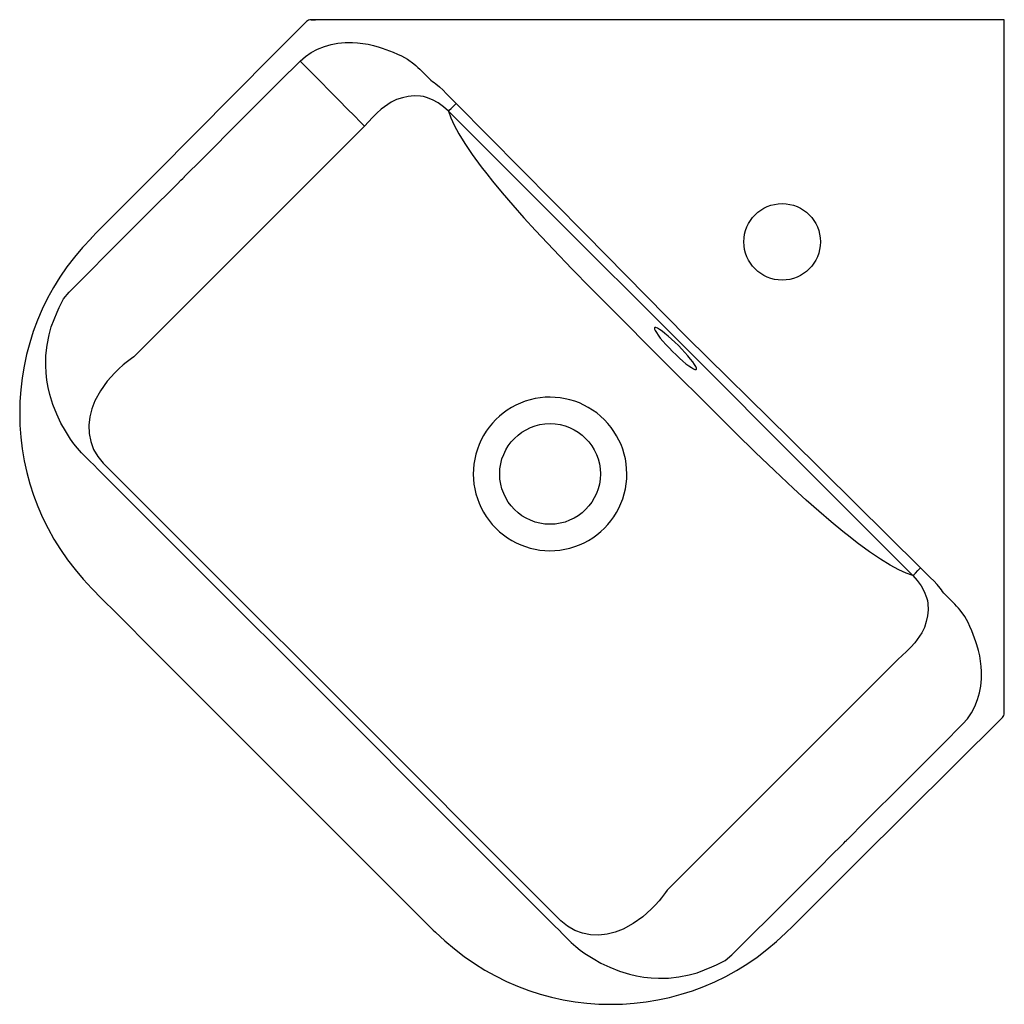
# Model space of a CAD drawing. Header units: millimetres. Extents: x 4491.102 to 4491.552, y 2555.857 to 2556.307.
import ezdxf

# ---------------------------------------------------------------- set-up
doc = ezdxf.new("R2010")
doc.units = ezdxf.units.MM
doc.layers.add('SANINDUSA', color=3, linetype='Continuous')

msp = doc.modelspace()

# ---------------------------------------------------------------- linework, layer by layer
at = {"layer": 'SANINDUSA'}
for p, q in [((4491.235159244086, 2556.307011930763), (4491.237260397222, 2556.307011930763)), ((4491.551987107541, 2555.992285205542), (4491.551987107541, 2556.307011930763)), ((4491.349346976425, 2555.895157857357), (4491.244740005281, 2555.999764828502))]:
    msp.add_line(p, q, dxfattribs=at)
for points in [[(4491.233036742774, 2556.306119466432), (4491.217723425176, 2556.290755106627), (4491.164344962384, 2556.23706551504), (4491.137614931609, 2556.210246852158), (4491.134695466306, 2556.207221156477)], [(4491.551987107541, 2556.307011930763), (4491.235117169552, 2556.307011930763)], [(4491.230164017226, 2556.288060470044), (4491.232543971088, 2556.290148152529), (4491.235182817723, 2556.29195512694), (4491.238080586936, 2556.293481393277), (4491.241237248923, 2556.294726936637), (4491.244309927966, 2556.295606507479), (4491.247471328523, 2556.296208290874), (4491.250721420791, 2556.296532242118), (4491.254060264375, 2556.296578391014), (4491.256420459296, 2556.296443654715), (4491.258816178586, 2556.296167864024), (4491.26124736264, 2556.295751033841), (4491.263714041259, 2556.295193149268), (4491.266216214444, 2556.294494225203), (4491.267728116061, 2556.294007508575), (4491.26932203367, 2556.293445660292), (4491.270997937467, 2556.292808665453), (4491.27275579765, 2556.292096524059), (4491.274595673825, 2556.291309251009), (4491.276517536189, 2556.290446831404), (4491.27927335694, 2556.288921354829), (4491.282139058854, 2556.286821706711), (4491.283062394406, 2556.286043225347), (4491.283996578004, 2556.285208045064), (4491.284846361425, 2556.284408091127), (4491.2855531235, 2556.283716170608), (4491.286388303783, 2556.282878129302), (4491.287623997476, 2556.281627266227), (4491.288159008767, 2556.281090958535), (4491.289102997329, 2556.28018812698), (4491.289956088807, 2556.27942882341), (4491.290718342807, 2556.278813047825), (4491.291451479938, 2556.27826875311), (4491.292207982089, 2556.277680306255), (4491.2938250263, 2556.276322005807), (4491.295497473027, 2556.27478481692), (4491.296967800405, 2556.273332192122), (4491.298453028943, 2556.271800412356), (4491.300197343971, 2556.269983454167), (4491.301435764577, 2556.268719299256)], [(4491.124553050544, 2556.182540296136), (4491.150937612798, 2556.208938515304), (4491.164136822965, 2556.222130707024), (4491.17074247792, 2556.228720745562), (4491.174046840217, 2556.232014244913), (4491.175699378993, 2556.233660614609), (4491.176525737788, 2556.23448371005), (4491.176938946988, 2556.234895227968), (4491.177145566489, 2556.235100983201), (4491.177248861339, 2556.235203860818), (4491.177300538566, 2556.235255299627), (4491.177326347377, 2556.235281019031), (4491.177339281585, 2556.235293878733), (4491.177345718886, 2556.235300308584), (4491.177348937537, 2556.235303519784), (4491.177350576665, 2556.23530512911), (4491.177351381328, 2556.235305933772), (4491.177351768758, 2556.235306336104), (4491.177351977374, 2556.235306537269), (4491.177352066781, 2556.235306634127), (4491.177352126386, 2556.235306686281), (4491.177352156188, 2556.235306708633), (4491.177352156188, 2556.235306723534), (4491.17735218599, 2556.235306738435), (4491.178114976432, 2556.236068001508), (4491.184751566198, 2556.242701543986), (4491.203745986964, 2556.261695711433), (4491.220771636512, 2556.278708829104), (4491.230164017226, 2556.288060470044)], [(4491.230164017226, 2556.288060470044), (4491.234680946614, 2556.283498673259), (4491.239253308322, 2556.27888086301), (4491.243725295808, 2556.274364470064), (4491.247933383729, 2556.270114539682), (4491.251725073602, 2556.266285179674), (4491.254976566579, 2556.26300139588), (4491.257605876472, 2556.260345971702), (4491.259578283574, 2556.258353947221)], [(4491.297934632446, 2556.265218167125), (4491.295694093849, 2556.267232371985), (4491.293264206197, 2556.26894469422), (4491.290670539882, 2556.27035012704), (4491.287967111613, 2556.271446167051), (4491.286584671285, 2556.271839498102), (4491.285181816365, 2556.272087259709), (4491.282354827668, 2556.272200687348), (4491.279581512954, 2556.27190607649), (4491.276879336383, 2556.271361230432), (4491.274245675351, 2556.27053247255), (4491.271746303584, 2556.269330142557), (4491.267227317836, 2556.266120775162), (4491.265169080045, 2556.264254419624), (4491.26323270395, 2556.262303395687), (4491.261381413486, 2556.260319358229), (4491.259578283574, 2556.258353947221)], [(4491.297934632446, 2556.265218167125), (4491.298308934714, 2556.265592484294), (4491.299116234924, 2556.266399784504), (4491.300236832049, 2556.267520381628), (4491.301435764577, 2556.268719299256)], [(4491.301435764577, 2556.268719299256), (4491.360633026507, 2556.209051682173), (4491.406950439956, 2556.161975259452)], [(4491.404149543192, 2556.159174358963), (4491.344652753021, 2556.218542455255), (4491.297934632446, 2556.265218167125)], [(4491.297934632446, 2556.265218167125), (4491.299006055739, 2556.262235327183), (4491.300554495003, 2556.258815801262), (4491.30264207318, 2556.254919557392), (4491.305372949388, 2556.250447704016), (4491.30878761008, 2556.245399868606), (4491.312896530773, 2556.239807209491), (4491.315421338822, 2556.236551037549), (4491.318142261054, 2556.233153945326), (4491.322569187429, 2556.227823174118), (4491.327366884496, 2556.222250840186), (4491.33245494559, 2556.216514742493), (4491.337752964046, 2556.21069267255), (4491.345911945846, 2556.20196726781), (4491.354355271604, 2556.19317107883), (4491.362973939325, 2556.18437104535), (4491.37165899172, 2556.175634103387), (4491.396133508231, 2556.15115832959)], [(4491.259578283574, 2556.258353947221), (4491.233322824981, 2556.232121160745), (4491.206916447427, 2556.205717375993), (4491.154126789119, 2556.152976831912)], [(4491.137568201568, 2556.101809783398), (4491.136137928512, 2556.103210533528), (4491.133899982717, 2556.105366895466), (4491.132015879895, 2556.107211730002), (4491.130262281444, 2556.109019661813), (4491.128381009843, 2556.111134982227), (4491.126714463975, 2556.113220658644), (4491.12526264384, 2556.115276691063), (4491.122890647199, 2556.119062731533), (4491.120870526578, 2556.122683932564), (4491.11895951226, 2556.126674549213), (4491.117183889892, 2556.131167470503), (4491.115795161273, 2556.135672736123), (4491.115029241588, 2556.138955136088), (4491.114465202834, 2556.142258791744), (4491.114102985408, 2556.145583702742), (4491.113942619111, 2556.148929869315), (4491.114020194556, 2556.153581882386), (4491.114503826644, 2556.158334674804), (4491.115420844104, 2556.163020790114), (4491.116427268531, 2556.166587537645), (4491.117683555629, 2556.170052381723), (4491.11918344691, 2556.173421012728), (4491.119980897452, 2556.17552159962), (4491.12201997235, 2556.179397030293), (4491.12455159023, 2556.182541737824)], [(4491.400360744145, 2556.155385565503), (4491.401950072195, 2556.153832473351), (4491.403532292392, 2556.152357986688), (4491.405064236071, 2556.151002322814), (4491.406504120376, 2556.149802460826), (4491.407812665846, 2556.148791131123), (4491.4089541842, 2556.14799591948), (4491.409897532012, 2556.1474385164), (4491.410616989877, 2556.147134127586), (4491.411092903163, 2556.14709105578), (4491.411312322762, 2556.147310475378), (4491.411269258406, 2556.147786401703), (4491.410964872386, 2556.148505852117), (4491.410407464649, 2556.149449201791), (4491.409612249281, 2556.150590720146), (4491.408600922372, 2556.151899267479), (4491.407401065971, 2556.153339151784), (4491.40604540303, 2556.154871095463), (4491.404570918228, 2556.156453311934), (4491.403017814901, 2556.158042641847), (4491.40142848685, 2556.159595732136), (4491.399846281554, 2556.1610702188), (4491.398314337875, 2556.162425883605), (4491.39687445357, 2556.163625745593), (4491.395565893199, 2556.164637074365), (4491.394424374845, 2556.165432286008), (4491.393481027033, 2556.16598969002), (4491.392761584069, 2556.166294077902), (4491.392285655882, 2556.166337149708), (4491.392066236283, 2556.16611773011), (4491.392109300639, 2556.165641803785), (4491.39241370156, 2556.164922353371), (4491.392971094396, 2556.163979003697), (4491.393766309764, 2556.162837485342), (4491.394777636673, 2556.161528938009), (4491.395977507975, 2556.160089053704), (4491.397333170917, 2556.158557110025), (4491.398807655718, 2556.156974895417), (4491.400360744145, 2556.155385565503)], [(4491.513694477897, 2556.056460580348), (4491.454026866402, 2556.115657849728), (4491.406950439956, 2556.161975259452)], [(4491.404149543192, 2556.159174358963), (4491.463517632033, 2556.099677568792), (4491.510193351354, 2556.052959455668)], [(4491.154124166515, 2556.152978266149), (4491.153061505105, 2556.152129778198), (4491.15193190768, 2556.151267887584), (4491.150732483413, 2556.150375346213), (4491.149311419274, 2556.149269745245), (4491.147374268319, 2556.147517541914), (4491.145501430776, 2556.145679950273), (4491.142012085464, 2556.141769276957), (4491.138920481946, 2556.137458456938), (4491.136402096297, 2556.132828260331), (4491.134991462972, 2556.129228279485), (4491.134029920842, 2556.12546545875), (4491.133597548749, 2556.121669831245), (4491.133761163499, 2556.117911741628), (4491.134498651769, 2556.114217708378), (4491.135775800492, 2556.110658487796), (4491.137652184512, 2556.107332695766), (4491.140131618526, 2556.104373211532)], [(4491.510193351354, 2556.052959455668), (4491.507210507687, 2556.054030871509), (4491.503790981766, 2556.055579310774), (4491.49989473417, 2556.057666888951), (4491.495422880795, 2556.060397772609), (4491.49037504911, 2556.063812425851), (4491.48478239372, 2556.067921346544), (4491.481526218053, 2556.070446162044), (4491.478129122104, 2556.073167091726), (4491.472798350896, 2556.077594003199), (4491.467226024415, 2556.082391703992), (4491.461489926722, 2556.087479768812), (4491.455667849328, 2556.092777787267), (4491.446942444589, 2556.100936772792), (4491.438146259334, 2556.109380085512), (4491.429346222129, 2556.117998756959), (4491.42060928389, 2556.126683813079), (4491.396133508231, 2556.15115832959)], [(4491.242176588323, 2555.997201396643), (4491.1835966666, 2556.055781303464), (4491.137569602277, 2556.101808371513)], [(4491.140133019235, 2556.104371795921), (4491.198712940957, 2556.045791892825), (4491.244740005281, 2555.999764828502)], [(4491.510193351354, 2556.052959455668), (4491.510567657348, 2556.053333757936), (4491.511374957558, 2556.054141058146), (4491.512495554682, 2556.05526165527), (4491.513694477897, 2556.056460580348)], [(4491.533035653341, 2555.985188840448), (4491.535123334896, 2555.987568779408), (4491.536930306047, 2555.990207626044), (4491.538456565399, 2555.993105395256), (4491.539702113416, 2555.996262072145), (4491.54058169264, 2555.999334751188), (4491.54118346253, 2556.002496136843), (4491.541507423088, 2556.005746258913), (4491.541553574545, 2556.009085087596), (4491.541418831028, 2556.011445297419), (4491.541143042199, 2556.013840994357), (4491.540726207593, 2556.016272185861), (4491.540168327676, 2556.01873886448), (4491.539469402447, 2556.021241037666), (4491.538982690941, 2556.022752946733), (4491.538420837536, 2556.02434684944), (4491.537783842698, 2556.026022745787), (4491.537071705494, 2556.027780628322), (4491.536284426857, 2556.029620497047), (4491.53542200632, 2556.03154235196), (4491.53389653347, 2556.034298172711), (4491.53179688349, 2556.037163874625), (4491.531018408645, 2556.038087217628), (4491.530183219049, 2556.039021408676), (4491.529383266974, 2556.039871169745), (4491.528691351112, 2556.04057793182), (4491.527853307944, 2556.041413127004), (4491.526602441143, 2556.042648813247), (4491.526066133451, 2556.043183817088), (4491.525163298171, 2556.044127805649), (4491.524403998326, 2556.044980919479), (4491.523788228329, 2556.045743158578), (4491.523243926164, 2556.046476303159), (4491.522655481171, 2556.047232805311), (4491.521297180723, 2556.048849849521), (4491.519759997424, 2556.050522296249), (4491.518307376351, 2556.051992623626), (4491.51677559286, 2556.053477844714), (4491.514958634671, 2556.055222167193), (4491.513694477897, 2556.056460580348)], [(4491.510193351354, 2556.052959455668), (4491.512207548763, 2556.050718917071), (4491.513919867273, 2556.048289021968), (4491.515325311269, 2556.045695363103), (4491.51642135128, 2556.042991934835), (4491.516814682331, 2556.041609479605), (4491.517062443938, 2556.040206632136), (4491.517175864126, 2556.037379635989), (4491.516881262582, 2556.034606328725), (4491.516336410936, 2556.031904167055), (4491.515507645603, 2556.029270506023), (4491.51430532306, 2556.026771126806), (4491.511095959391, 2556.022252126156), (4491.509229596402, 2556.020193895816), (4491.507278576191, 2556.018257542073), (4491.505294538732, 2556.016406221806), (4491.503329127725, 2556.014603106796)], [(4491.134974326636, 2556.047012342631), (4491.139537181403, 2556.042409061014), (4491.146072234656, 2556.035886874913), (4491.164203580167, 2556.01771456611), (4491.213432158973, 2555.968456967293)], [(4491.503329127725, 2556.014603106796), (4491.477096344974, 2555.988347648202), (4491.450692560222, 2555.961941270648), (4491.397952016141, 2555.909151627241)], [(4491.242176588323, 2555.997201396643), (4491.300756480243, 2555.938621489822), (4491.346783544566, 2555.892594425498)], [(4491.551987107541, 2555.990089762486), (4491.551987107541, 2555.992285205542)], [(4491.427515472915, 2555.879577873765), (4491.453913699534, 2555.905962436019), (4491.467105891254, 2555.919161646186), (4491.473695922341, 2555.925767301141), (4491.476989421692, 2555.929071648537), (4491.478635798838, 2555.930724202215), (4491.479458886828, 2555.931550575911), (4491.479870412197, 2555.93196377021), (4491.480076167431, 2555.932170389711), (4491.480179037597, 2555.932273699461), (4491.480230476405, 2555.932325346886), (4491.480256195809, 2555.932351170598), (4491.480269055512, 2555.932364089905), (4491.480275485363, 2555.932370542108), (4491.480278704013, 2555.93237377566), (4491.480280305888, 2555.932375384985), (4491.480281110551, 2555.932376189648), (4491.480281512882, 2555.932376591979), (4491.480281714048, 2555.932376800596), (4491.480281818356, 2555.932376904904), (4491.48028186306, 2555.932376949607), (4491.480281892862, 2555.93237697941), (4491.480281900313, 2555.932376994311), (4491.480281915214, 2555.932376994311), (4491.481043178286, 2555.933139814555), (4491.48767672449, 2555.939776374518), (4491.506670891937, 2555.958770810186), (4491.523684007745, 2555.975796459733), (4491.533035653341, 2555.985188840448)], [(4491.452200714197, 2555.88971583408), (4491.455287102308, 2555.892704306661), (4491.460789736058, 2555.898233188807), (4491.470758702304, 2555.908156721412), (4491.485080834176, 2555.92239141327), (4491.551099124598, 2555.988070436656)], [(4491.213422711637, 2555.968447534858), (4491.22206642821, 2555.959801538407), (4491.268134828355, 2555.913794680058), (4491.283253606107, 2555.898711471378), (4491.291012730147, 2555.890948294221), (4491.292001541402, 2555.890013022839)], [(4491.397953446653, 2555.909148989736), (4491.397104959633, 2555.908086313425), (4491.396243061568, 2555.906956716), (4491.395350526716, 2555.905757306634), (4491.39424492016, 2555.904336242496), (4491.392492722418, 2555.90239907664), (4491.390655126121, 2555.900526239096), (4491.386744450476, 2555.897036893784), (4491.382433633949, 2555.893945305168), (4491.377803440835, 2555.891426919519), (4491.374203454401, 2555.890016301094), (4491.370440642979, 2555.889054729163), (4491.366645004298, 2555.888622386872), (4491.362886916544, 2555.88878598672), (4491.359192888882, 2555.889523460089), (4491.355633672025, 2555.890800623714), (4491.352307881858, 2555.892677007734), (4491.349348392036, 2555.895156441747)], [(4491.346784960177, 2555.892593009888), (4491.348185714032, 2555.891162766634), (4491.35034207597, 2555.888924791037), (4491.352186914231, 2555.887040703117), (4491.353994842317, 2555.885287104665), (4491.356110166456, 2555.883405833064), (4491.358195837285, 2555.881739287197), (4491.360251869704, 2555.880287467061), (4491.364037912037, 2555.87791547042), (4491.367659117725, 2555.8758953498), (4491.371649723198, 2555.873984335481), (4491.376142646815, 2555.872208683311), (4491.380647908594, 2555.870819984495), (4491.383930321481, 2555.870054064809), (4491.387233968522, 2555.869490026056), (4491.390558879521, 2555.869127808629), (4491.393905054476, 2555.868967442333), (4491.39855706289, 2555.869045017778), (4491.403309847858, 2555.869528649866), (4491.40799596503, 2555.870445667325), (4491.411562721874, 2555.871452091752), (4491.415027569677, 2555.87270837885), (4491.418396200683, 2555.874208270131), (4491.420496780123, 2555.875005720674), (4491.424372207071, 2555.877044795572), (4491.427516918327, 2555.879576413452)]]:
    msp.add_lwpolyline(points, dxfattribs=at)
for centre, radius in [((4491.450453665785, 2556.205478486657), 0.01749999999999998), ((4491.344387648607, 2556.099412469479), 0.02299999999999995)]:
    msp.add_circle(centre, radius, dxfattribs=at)
for centre, radius, start, end in [((4491.235144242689, 2556.30401196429), 0.002999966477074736, 89.9969472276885, 135.0005898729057), ((4491.21587761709, 2556.127271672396), 0.1138790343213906, 135.4377308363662, 224.771406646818), ((4491.344385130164, 2556.099414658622), 0.03507911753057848, 44.99456680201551, 225.0054342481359), ((4491.344389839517, 2556.099409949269), 0.03507911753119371, 224.9945562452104, 45.00544484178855), ((4491.548987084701, 2555.990169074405), 0.003000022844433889, 315.1798791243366, 0.003175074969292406), ((4491.372238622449, 2555.9709251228), 0.1138973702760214, 225.2397129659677, 314.5571895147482)]:
    msp.add_arc(centre, radius, start, end, dxfattribs=at)

doc.saveas('drawing.dxf')
